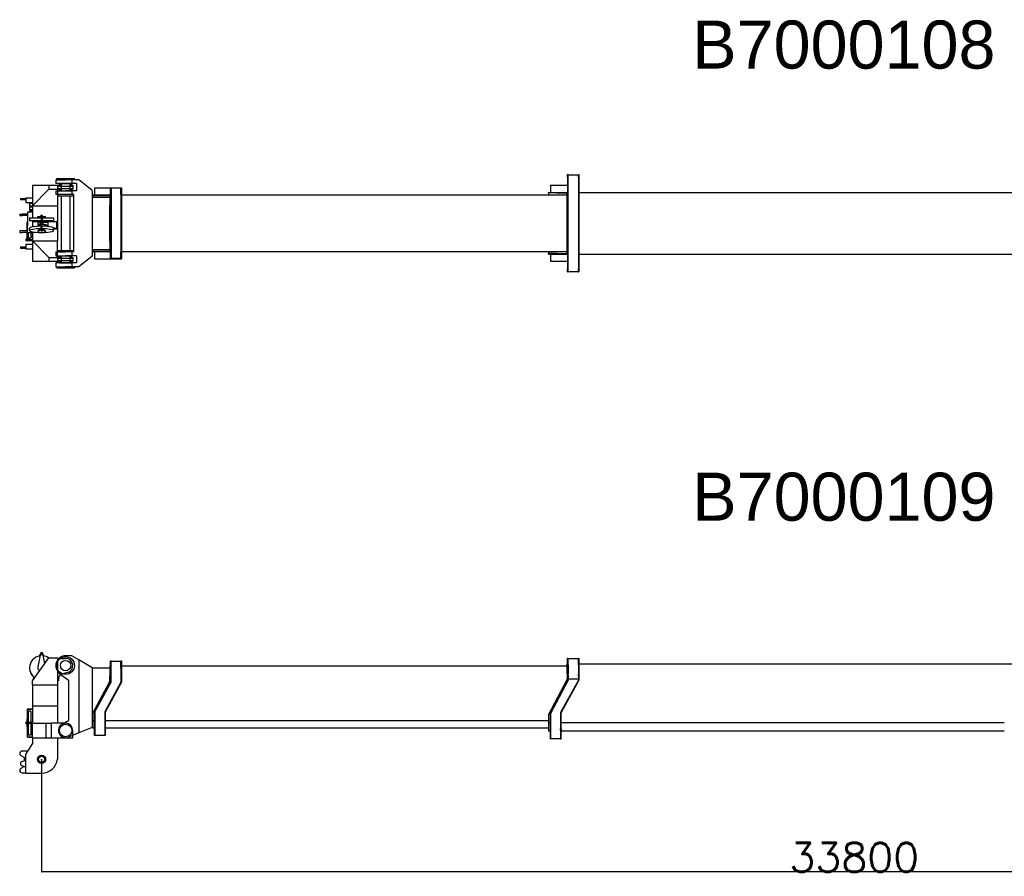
# Model space of a CAD drawing. Extents: x 1292 to 96515, y -55444 to 58338.
# Tile 74 of 80: x 52756 to 73231, y 18411 to 36231. Entities that reach past the tile are written whole.
import ezdxf

# ---------------------------------------------------------------- set-up
doc = ezdxf.new("R2010")
doc.units = 0
doc.header["$PDMODE"] = 35
doc.layers.get('0').update_dxf_attribs({"linetype": 'CONTINUOUS'})
doc.layers.get('DEFPOINTS').update_dxf_attribs({"linetype": 'CONTINUOUS'})
doc.styles.add('MX_DIMTXSTY_4', font='txt.shx', dxfattribs={"width": 1.05, "bigfont": 'extfont.shx'})
doc.styles.add('MX_NOTE_STANDARD', font='txt.shx', dxfattribs={"bigfont": 'extfont.shx'})
doc.dimstyles.new('MXDIMSTYLE', dxfattribs={"dimtxt": 2.8, "dimasz": 2.5, "dimexe": 1, "dimexo": 0.5, "dimgap": 0.5, "dimtad": 1, "dimdsep": 46, "dimtxsty": 'MX_NOTE_STANDARD', "dimblk1": 'OPEN30', "dimblk2": 'OPEN30', "dimsah": 1, "dimcen": 2.5, "dimadec": 0, "dimazin": 0, "dimtfac": 1, "dimtmove": 0, "dimatfit": 3, "dimldrblk": 'OPEN30', "dimfxl": 1, "dimtzin": 0, "dimarcsym": 0})

# ---------------------------------------------------------------- blocks, each defined once
blk = doc.blocks.new('_OPEN30')
at = {"color": 0, "linetype": 'ByBlock', "lineweight": -2}
for p, q in [((-1, 0.267949), (0, 0)), ((0, 0), (-1, -0.267949)), ((0, 0), (-1, 0))]:
    blk.add_line(p, q, dxfattribs=at)
blk = doc.blocks.new('*D13')
at = {"color": 0, "linetype": 'Continuous', "lineweight": -2}
for p, q in [((87010.997877, 22613.898905), (87010.997877, 18502.957499)), ((53210.997877, 20843.898905), (53210.997877, 18502.957499)), ((87008.227877, 18503.957499), (53213.767877, 18503.957499))]:
    blk.add_line(p, q, dxfattribs=at)
at = {"layer": 'DEFPOINTS', "color": 0, "linetype": 'Continuous', "lineweight": 0}
for p in [(87010.997877, 22614.398905), (53210.997877, 20844.398905), (53210.997877, 18503.957499)]:
    blk.add_point(p, dxfattribs=at)
at = {"color": 0, "linetype": 'Continuous', "lineweight": -2, "xscale": 2.77, "yscale": 2.77, "zscale": 2.77, "rotation": 180}
blk.add_blockref('_OPEN30', (53210.997877, 18503.957499), dxfattribs=at)
at = {"color": 0, "linetype": 'Continuous', "lineweight": -2, "xscale": 2.77, "yscale": 2.77, "zscale": 2.77}
blk.add_blockref('_OPEN30', (87010.997877, 18503.957499), dxfattribs=at)
at = {"color": 0, "linetype": 'Continuous', "insert": (70110.997877, 18804.457499), "char_height": 600, "attachment_point": 5, "line_spacing_factor": 0.792857, "style": 'MX_DIMTXSTY_4'}
blk.add_mtext('\\A1;33800', dxfattribs=at)

msp = doc.modelspace()

# ---------------------------------------------------------------- linework, layer by layer
at = {"color": 162, "linetype": 'Continuous'}
for p, q in [((64151, 32952.15), (64151, 33007.15)), ((64151, 33007.15), (64163, 33007.15)), ((64163, 30985.15), (64163, 33007.15)), ((64163, 33002.15), (64373, 33002.15)), ((64373, 33007.15), (64385, 33007.15)), ((64373, 32952.15), (64373, 33007.15)), ((64385, 33007.15), (64385, 32952.15)), ((53506, 32901.15), (53711, 32901.15)), ((53506, 32901.15), (53506, 32821.15)), ((53711, 32821.15), (53506, 32821.15)), ((53526, 32901.15), (53526, 32926.15)), ((53526, 32926.15), (53896, 32926.15)), ((53621, 32821.15), (53621, 32671.15)), ((53840.5, 32901.15), (53711, 32901.15)), ((53840.5, 32821.15), (53711, 32821.15)), ((53801, 32821.15), (53801, 32671.15)), ((53983.8, 32901.15), (53840.5, 32901.15)), ((53840.5, 32901.15), (53840.5, 32821.15)), ((53934.8, 32821.15), (53840.5, 32821.15)), ((53896, 32901.15), (53896, 32926.15)), ((53934.8, 32821.15), (53934.8, 32671.15)), ((54261, 32677.65), (53983.8, 32901.15)), ((63791, 32787.15), (64151, 32787.15)), ((63791, 32787.15), (63791, 32636.15)), ((64151, 32952.15), (64151, 31040.15)), ((64373, 32952.15), (64373, 31040.15)), ((64385, 32952.15), (64385, 31040.15)), ((53506, 32671.15), (53711, 32671.15)), ((53506, 32671.15), (53506, 32591.15)), ((53711, 32591.15), (53506, 32591.15)), ((53546, 32591.15), (53546, 32566.15)), ((53546, 32566.15), (53876, 32566.15)), ((53621, 32566.15), (53621, 31426.15)), ((53840.5, 32671.15), (53711, 32671.15)), ((53840.5, 32591.15), (53711, 32591.15)), ((53801, 32566.15), (53801, 31426.15)), ((53840.5, 32671.15), (53840.5, 32591.15)), ((53934.8, 32671.15), (53840.5, 32671.15)), ((53879, 32591.15), (53840.5, 32591.15)), ((53876, 32591.15), (53876, 32566.15)), ((53879, 31401.15), (53879, 32591.15)), ((54261, 32677.65), (54261, 31314.65)), ((54271, 32584.15), (54645, 32584.15)), ((54271, 32574.15), (54271, 32584.15)), ((54271, 32574.15), (54271, 32539.15)), ((54271, 32574.15), (54631, 32574.15)), ((54311, 32734.15), (54861, 32734.15)), ((54311, 32734.15), (54311, 32584.15)), ((54631, 32584.15), (54631, 32374.55)), ((54645, 32584.15), (54645, 32734.15)), ((54645, 32584.15), (54645, 31408.15)), ((54655, 32734.15), (54655, 31258.15)), ((54861, 32729.15), (54655, 32729.15)), ((54861, 32734.15), (54871, 32734.15)), ((54861, 32584.15), (54861, 32734.15)), ((54861, 32584.15), (54861, 31408.15)), ((54871, 32734.15), (54871, 32584.15)), ((54871, 32584.15), (64141, 32584.15)), ((54871, 32584.15), (54871, 31408.15)), ((63751, 32636.15), (64151, 32636.15)), ((63751, 32626.15), (63751, 32636.15)), ((63751, 32626.15), (63751, 32584.15)), ((63927.16, 32626.15), (63751, 32626.15)), ((63927.16, 32626.15), (64141, 32626.15)), ((64141, 32424.95), (64141, 32636.15)), ((64385, 32636.15), (73666, 32636.15)), ((54261, 32539.15), (54631, 32539.15)), ((54631, 31617.75), (54631, 32374.55)), ((64141, 31567.35), (64141, 32424.95)), ((54631, 31617.75), (54631, 31408.15)), ((64141, 31356.15), (64141, 31567.35)), ((53506, 31401.15), (53711, 31401.15)), ((53506, 31401.15), (53506, 31321.15)), ((53546, 31401.15), (53546, 31426.15)), ((53546, 31426.15), (53876, 31426.15)), ((53840.5, 31401.15), (53711, 31401.15)), ((53879, 31401.15), (53840.5, 31401.15)), ((53840.5, 31401.15), (53840.5, 31321.15)), ((53876, 31401.15), (53876, 31426.15)), ((54261, 31453.15), (54631, 31453.15)), ((54271, 31453.15), (54271, 31418.15)), ((54271, 31408.15), (54271, 31418.15)), ((54271, 31418.15), (54631, 31418.15)), ((54271, 31408.15), (54631, 31408.15)), ((54311, 31408.15), (54311, 31258.15)), ((54631, 31408.15), (54645, 31408.15)), ((54645, 31258.15), (54645, 31408.15)), ((54861, 31258.15), (54861, 31408.15)), ((54871, 31408.15), (64141, 31408.15)), ((54871, 31408.15), (54871, 31258.15)), ((63751, 31408.15), (63751, 31366.15)), ((63927.16, 31366.15), (63751, 31366.15)), ((63751, 31356.15), (63751, 31366.15)), ((63751, 31356.15), (64141, 31356.15)), ((63791, 31356.15), (63791, 31205.15)), ((63927.16, 31366.15), (64141, 31366.15)), ((64141, 31356.15), (64151, 31356.15)), ((64385, 31356.15), (73666, 31356.15)), ((53506, 31321.15), (53711, 31321.15)), ((53711, 31171.15), (53506, 31171.15)), ((53506, 31171.15), (53506, 31091.15)), ((53621, 31321.15), (53621, 31171.15)), ((53840.5, 31321.15), (53711, 31321.15)), ((53840.5, 31171.15), (53711, 31171.15)), ((53801, 31321.15), (53801, 31171.15)), ((53934.8, 31321.15), (53840.5, 31321.15)), ((53934.8, 31171.15), (53840.5, 31171.15)), ((53840.5, 31171.15), (53840.5, 31091.15)), ((53934.8, 31321.15), (53934.8, 31171.15)), ((54261, 31314.65), (53983.8, 31091.15)), ((54311, 31258.15), (54645, 31258.15)), ((54645, 31258.15), (54861, 31258.15)), ((54861, 31263.15), (54655, 31263.15)), ((54861, 31258.15), (54871, 31258.15)), ((63791, 31205.15), (64151, 31205.15)), ((53506, 31091.15), (53711, 31091.15)), ((53526, 31091.15), (53526, 31066.15)), ((53526, 31066.15), (53896, 31066.15)), ((53840.5, 31091.15), (53711, 31091.15)), ((53983.8, 31091.15), (53840.5, 31091.15)), ((53896, 31091.15), (53896, 31066.15)), ((64151, 30985.15), (64151, 31040.15)), ((64151, 30985.15), (64163, 30985.15)), ((64163, 30990.15), (64373, 30990.15)), ((64373, 30985.15), (64373, 31040.15)), ((64373, 30985.15), (64385, 30985.15)), ((64385, 31040.15), (64385, 30985.15)), ((53840.5, 22999.4), (53711, 22999.4)), ((53983.8, 22913.86), (53840.5, 22999.4)), ((64151, 22894.4), (64151, 22949.4)), ((64151, 22949.4), (64163, 22949.4)), ((64163, 22830.19), (64163, 22949.4)), ((64163, 22939.4), (64373, 22939.4)), ((64373, 22949.4), (64385, 22949.4)), ((64373, 22894.4), (64373, 22949.4)), ((64385, 22949.4), (64385, 22894.4)), ((54261, 22748.4), (53983.8, 22913.86)), ((53983.8, 22913.86), (53983.8, 21394.4)), ((54261, 22748.4), (54631, 22748.4)), ((54261, 22748.4), (54261, 21508.4)), ((54631, 22791.4), (54631, 22581.8)), ((54631, 22791.4), (54645, 22791.4)), ((54645, 22741.4), (54645, 22891.4)), ((54645, 22891.4), (54655, 22891.4)), ((54645, 22460.4), (54645, 22741.4)), ((54655, 22457.88), (54655, 22891.4)), ((54861, 22881.4), (54655, 22881.4)), ((54861, 22891.4), (54871, 22891.4)), ((54861, 22741.4), (54861, 22891.4)), ((54861, 22741.4), (54861, 22450.43)), ((54871, 22891.4), (54871, 22741.4)), ((54871, 22791.4), (64141, 22791.4)), ((54871, 22741.4), (54871, 22447.9)), ((64141, 22623.2), (64141, 22834.4)), ((64141, 22834.4), (64151, 22834.4)), ((64151, 22830.19), (64151, 22894.4)), ((64151, 22809.41), (64151, 22830.19)), ((64151, 22809.41), (64151, 22615.27)), ((64163, 22809.41), (64163, 22830.19)), ((64163, 22809.41), (64163, 22615.27)), ((64373, 22830.19), (64373, 22894.4)), ((64373, 22809.41), (64373, 22830.19)), ((64373, 22809.41), (64373, 22615.27)), ((64385, 22894.4), (64385, 22830.19)), ((64385, 22834.4), (73666, 22834.4)), ((64385, 22830.19), (64385, 22809.41)), ((64385, 22809.41), (64385, 22615.27)), ((53587.23, 22630.98), (53771, 22491.8)), ((54631, 22466.9), (54631, 22581.8)), ((64141, 22623.2), (64141, 22507.4)), ((64151, 22589.49), (64151, 22615.27)), ((64151, 22589.49), (64151, 22517.2)), ((64163, 22589.49), (64163, 22615.27)), ((64163, 22589.49), (64163, 22517.2)), ((64373, 22589.49), (64373, 22615.27)), ((64373, 22589.49), (64373, 22517.2)), ((64385, 22615.27), (64385, 22589.49)), ((64385, 22589.49), (64385, 22517.2)), ((53771, 22491.8), (53771, 21650)), ((54271, 21791.9), (54631, 22466.9)), ((54311, 21840.4), (54645, 22460.4)), ((54655, 22457.88), (54321, 21837.88)), ((54861, 22450.43), (54526, 21830.43)), ((54871, 22447.9), (54536, 21827.9)), ((63751, 21772.4), (64141, 22507.4)), ((63791, 21810.4), (64151, 22485.4)), ((63803, 21807.4), (64163, 22482.4)), ((64373, 22493.76), (64004, 21818.76)), ((64385, 22490.7), (64016, 21815.7)), ((64151, 22517.2), (64151, 22485.4)), ((64151, 22517.2), (64163, 22517.2)), ((64163, 22517.2), (64373, 22517.2)), ((64163, 22517.2), (64163, 22482.4)), ((64373, 22517.2), (64385, 22517.2)), ((64373, 22517.2), (64373, 22493.76)), ((64385, 22517.2), (64385, 22490.7)), ((54271, 21791.9), (54271, 21647.4)), ((54311, 21555.86), (54311, 21840.4)), ((54321, 21837.88), (54321, 21342.4)), ((54526, 21830.43), (54526, 21555.86)), ((54536, 21827.9), (54536, 21555.86)), ((63751, 21772.4), (63751, 21600.5)), ((63791, 21479.07), (63791, 21810.4)), ((63803, 21272.4), (63803, 21807.4)), ((64004, 21818.76), (64004, 21479.07)), ((64016, 21479.07), (64016, 21815.7)), ((53637.65, 21575.24), (53771, 21650)), ((54261, 21508.4), (53983.8, 21394.4)), ((54271, 21697.5), (54261, 21697.5)), ((54271, 21551.4), (54261, 21551.4)), ((54271, 21647.4), (54271, 21498.97)), ((54311, 21647.4), (54271, 21647.4)), ((54271, 21498.97), (54271, 21492.4)), ((54311, 21528.41), (54311, 21555.86)), ((54311, 21350.89), (54311, 21528.41)), ((54526, 21555.86), (54526, 21528.41)), ((54526, 21528.41), (54526, 21350.89)), ((63751, 21647.4), (54536, 21647.4)), ((54536, 21555.86), (54536, 21528.41)), ((54536, 21528.41), (54536, 21350.89)), ((63751, 21600.5), (63751, 21433.4)), ((63791, 21600.5), (63751, 21600.5)), ((73231, 21600.5), (64016, 21600.5)), ((53983.8, 21394.4), (53768.05, 21305.67)), ((54311, 21492.4), (54271, 21492.4)), ((54311, 21342.4), (54311, 21350.89)), ((54321, 21342.4), (54311, 21342.4)), ((54321, 21347.4), (54526, 21347.4)), ((54526, 21350.89), (54526, 21342.4)), ((54536, 21342.4), (54526, 21342.4)), ((63751, 21492.4), (54536, 21492.4)), ((54536, 21350.89), (54536, 21342.4)), ((63791, 21433.4), (63751, 21433.4)), ((63791, 21451.67), (63791, 21479.07)), ((63791, 21281.06), (63791, 21451.67)), ((64004, 21451.67), (64004, 21479.07)), ((64004, 21451.67), (64004, 21281.06)), ((64016, 21479.07), (64016, 21451.67)), ((64016, 21281.06), (64016, 21451.67)), ((73231, 21433.4), (64016, 21433.4)), ((63791, 21272.4), (63791, 21281.06)), ((63791, 21272.4), (63803, 21272.4)), ((63803, 21277.4), (64004, 21277.4)), ((64004, 21272.4), (64004, 21281.06)), ((64004, 21272.4), (64016, 21272.4)), ((64016, 21281.06), (64016, 21272.4))]:
    msp.add_line(p, q, dxfattribs=at)
at = {"color": 41, "linetype": 'Continuous'}
for p, q in [((53021, 32786.15), (53021, 32361.05)), ((53021, 32786.15), (53361, 32786.15)), ((53361, 32786.15), (53602.85, 32786.15)), ((53361, 32786.15), (53361, 32706.15)), ((53541, 32786.15), (53541, 32706.15)), ((53541, 32771.15), (53711, 32771.15)), ((53581, 32786.15), (53581, 32818.15)), ((53581, 32818.15), (53602.85, 32818.15)), ((53602.85, 32821.15), (53602.85, 32771.15)), ((53602.85, 32821.15), (53819.15, 32821.15)), ((53711, 32771.15), (53861, 32771.15)), ((53819.15, 32821.15), (53819.15, 32771.15)), ((53819.15, 32818.15), (53841, 32818.15)), ((53819.15, 32786.15), (53861, 32786.15)), ((53841, 32786.15), (53841, 32818.15)), ((53861, 32786.15), (53861, 32706.15)), ((53361, 32706.15), (53021, 32361.05)), ((53361, 32706.15), (53541, 32706.15)), ((53541, 32721.15), (53711, 32721.15)), ((53541, 32706.15), (53541, 32361.05)), ((53602.85, 32706.15), (53541, 32706.15)), ((53581, 32674.15), (53581, 32706.15)), ((53581, 32674.15), (53602.85, 32674.15)), ((53602.85, 32721.15), (53602.85, 32671.15)), ((53602.85, 32671.15), (53819.15, 32671.15)), ((53711, 32721.15), (53861, 32721.15)), ((53819.15, 32721.15), (53819.15, 32671.15)), ((53819.15, 32706.15), (53861, 32706.15)), ((53819.15, 32674.15), (53841, 32674.15)), ((53841, 32674.15), (53841, 32706.15)), ((52772, 32511.15), (52772, 32489.15)), ((52772, 32511.15), (52804.92, 32511.15)), ((52772, 32489.15), (52804.92, 32489.15)), ((52804.92, 32511.15), (52882, 32511.15)), ((52804.92, 32489.15), (52882, 32489.15)), ((52882, 32526.15), (53021, 32526.15)), ((52882, 32526.15), (52882, 32431.15)), ((52882, 32431.15), (53021, 32431.15)), ((52961, 32415.65), (52961, 32361.65)), ((52961, 32415.65), (53021, 32415.65)), ((52961, 32361.65), (53021, 32361.65)), ((53021, 32361.05), (53021, 32108.15)), ((53021, 32361.05), (53541, 32361.05)), ((53541, 32361.05), (53541, 31631.25)), ((52756, 32188.65), (52756, 32156.65)), ((52756, 32188.65), (52806, 32188.65)), ((52756, 32156.65), (52806, 32156.65)), ((52916.4, 32188.65), (52806, 32188.65)), ((52916.4, 32156.65), (52806, 32156.65)), ((53021, 32225.65), (52916.4, 32225.65)), ((52916.4, 32225.65), (52916.4, 31933.65)), ((52961, 32335.65), (52961, 32281.65)), ((52961, 32335.65), (53021, 32335.65)), ((52961, 32281.65), (53021, 32281.65)), ((52961, 32255.65), (52961, 32225.65)), ((52961, 32255.65), (53021, 32255.65)), ((53194, 32135.45), (53194, 32155.45)), ((53228, 32155.45), (53194, 32155.45)), ((53228, 32135.45), (53228, 32155.45)), ((52916.4, 32013.65), (52904.4, 32013.65)), ((52904.4, 32013.65), (52904.4, 31918.37)), ((52961, 32108.15), (52961, 32054.15)), ((52961, 32108.15), (53091.14, 32108.15)), ((52961, 32054.15), (53091.14, 32054.15)), ((53021, 32054.15), (53021, 31921.04)), ((53031, 31922.76), (53031, 32031.15)), ((53031, 32031.15), (53186.9, 32031.15)), ((53091.14, 32108.15), (53201, 32108.15)), ((53091.14, 32054.15), (53201, 32054.15)), ((53126.15, 31932.4), (53186.9, 31967.26)), ((53131, 32123.45), (53131, 32135.45)), ((53132.47, 32135.45), (53131, 32135.45)), ((53132.47, 32123.45), (53131, 32123.45)), ((53132.33, 32015.15), (53186.9, 32015.15)), ((53132.33, 32015.15), (53132.33, 31952.15)), ((53132.33, 31952.15), (53186.9, 31983.46)), ((53132.47, 32135.45), (53186.46, 32135.45)), ((53132.47, 32123.45), (53186.46, 32123.45)), ((53146, 32123.45), (53146, 32108.15)), ((53146, 32054.15), (53146, 32031.15)), ((53235.54, 32135.45), (53186.46, 32135.45)), ((53235.54, 32123.45), (53186.46, 32123.45)), ((53186.9, 32031.15), (53233.15, 32031.15)), ((53186.9, 32015.15), (53233.15, 32015.15)), ((53201, 32123.45), (53201, 32031.15)), ((53201, 31876.77), (53201, 31964.35)), ((53221, 32123.45), (53221, 32031.15)), ((53221, 32108.15), (53461, 32108.15)), ((53221, 32054.15), (53461, 32054.15)), ((53221, 31876.77), (53221, 31964.35)), ((53233.15, 32031.15), (53531, 32031.15)), ((53339.09, 32015.15), (53233.15, 32015.15)), ((53339.09, 31952.15), (53233.15, 31984.24)), ((53374.63, 31925.19), (53233.15, 31968.04)), ((53235.54, 32135.45), (53289.53, 32135.45)), ((53235.54, 32123.45), (53289.53, 32123.45)), ((53276, 32123.45), (53276, 32108.15)), ((53276, 32054.15), (53276, 32031.15)), ((53291, 32135.45), (53289.53, 32135.45)), ((53291, 32123.45), (53289.53, 32123.45)), ((53291, 32123.45), (53291, 32135.45)), ((53339.09, 32015.15), (53339.09, 31952.15)), ((53461, 32108.15), (53461, 32054.15)), ((53531, 31877.82), (53531, 32031.15)), ((52756, 31835.65), (52756, 31803.65)), ((52806, 31835.65), (52756, 31835.65)), ((52756, 31803.65), (52806, 31803.65)), ((52904.4, 31835.65), (52806, 31835.65)), ((52904.4, 31803.65), (52806, 31803.65)), ((52904.4, 31918.37), (52904.4, 31640.88)), ((52916.4, 31803.65), (52916.4, 31933.65)), ((52916.4, 31803.65), (53021, 31803.65)), ((52916.4, 31728.62), (52916.4, 31803.65)), ((52918.7, 31802.96), (53021, 31802.96)), ((52918.7, 31716.15), (52918.7, 31802.96)), ((52934, 31802.96), (52934, 31683.65)), ((52961, 31842.28), (52961, 31895.62)), ((52988, 31802.96), (52988, 31683.65)), ((52988, 31790.65), (53021, 31790.65)), ((52988, 31736.65), (53021, 31736.65)), ((53021, 31816.86), (53021, 31631.25)), ((53131, 31828.13), (53131, 31816.28)), ((53186.46, 31873.93), (53132.47, 31830.52)), ((53186.46, 31862.08), (53132.47, 31818.67)), ((53146, 31841.4), (53146, 31842.28)), ((53194, 31861.33), (53194, 31841.58)), ((53228, 31861.33), (53228, 31841.58)), ((53289.53, 31830.52), (53235.54, 31873.93)), ((53289.53, 31818.67), (53235.54, 31862.08)), ((53276, 31841.4), (53276, 31842.28)), ((53291, 31828.13), (53291, 31816.28)), ((53531, 31877.82), (53459.84, 31899.38)), ((53461, 31842.28), (53461, 31895.62)), ((53461, 31877.82), (53531, 31877.82)), ((52882, 31561.15), (53021, 31561.15)), ((52882, 31561.15), (52882, 31466.15)), ((52904.4, 31662.65), (52886.3, 31662.65)), ((52886.3, 31662.65), (52886.3, 31628.65)), ((52904.4, 31628.65), (52886.3, 31628.65)), ((52904.4, 31640.88), (52904.4, 31620.65)), ((52916.4, 31620.65), (52904.4, 31620.65)), ((52916.4, 31728.62), (52916.4, 31640.88)), ((52916.4, 31716.15), (52918.7, 31716.15)), ((52916.4, 31655.65), (53021, 31655.65)), ((52916.4, 31640.88), (52916.4, 31620.65)), ((52916.4, 31635.65), (53021, 31635.65)), ((52988, 31683.65), (52934, 31683.65)), ((52961, 31683.65), (52961, 31656.65)), ((52961, 31656.65), (53021, 31656.65)), ((52988, 31710.65), (53021, 31710.65)), ((53021, 31631.25), (53541, 31631.25)), ((53021, 31631.25), (53021, 31206.15)), ((53021, 31631.25), (53361, 31286.15)), ((53541, 31286.15), (53541, 31631.25)), ((52772, 31503.15), (52772, 31481.15)), ((52772, 31503.15), (52804.92, 31503.15)), ((52772, 31481.15), (52804.92, 31481.15)), ((52804.92, 31503.15), (52882, 31503.15)), ((52804.92, 31481.15), (52882, 31481.15)), ((52882, 31466.15), (53021, 31466.15)), ((53021, 31206.15), (53361, 31206.15)), ((53361, 31286.15), (53361, 31206.15)), ((53361, 31286.15), (53541, 31286.15)), ((53361, 31206.15), (53602.85, 31206.15)), ((53541, 31286.15), (53541, 31206.15)), ((53602.85, 31286.15), (53541, 31286.15)), ((53541, 31271.15), (53711, 31271.15)), ((53541, 31221.15), (53711, 31221.15)), ((53581, 31286.15), (53581, 31318.15)), ((53581, 31318.15), (53602.85, 31318.15)), ((53581, 31174.15), (53581, 31206.15)), ((53581, 31174.15), (53602.85, 31174.15)), ((53602.85, 31321.15), (53602.85, 31271.15)), ((53602.85, 31321.15), (53819.15, 31321.15)), ((53602.85, 31221.15), (53602.85, 31171.15)), ((53602.85, 31171.15), (53819.15, 31171.15)), ((53711, 31271.15), (53861, 31271.15)), ((53711, 31221.15), (53861, 31221.15)), ((53819.15, 31321.15), (53819.15, 31271.15)), ((53819.15, 31318.15), (53841, 31318.15)), ((53819.15, 31286.15), (53861, 31286.15)), ((53819.15, 31221.15), (53819.15, 31171.15)), ((53819.15, 31206.15), (53861, 31206.15)), ((53819.15, 31174.15), (53841, 31174.15)), ((53841, 31286.15), (53841, 31318.15)), ((53841, 31174.15), (53841, 31206.15)), ((53861, 31286.15), (53861, 31206.15)), ((53021, 22477.6), (53361, 22954.4)), ((53186.46, 23044.91), (53132.47, 22770.83)), ((53174.08, 22995.84), (53183.53, 23030.05)), ((53194, 23040.2), (53194, 23043.32)), ((53228, 23040.2), (53228, 23043.32)), ((53276.66, 22836.13), (53235.54, 23044.91)), ((53261.22, 22993.51), (53236.26, 23041.24)), ((53361, 22954.4), (53541, 22954.4)), ((53541, 22954.4), (53541, 22392.4)), ((53541, 22944.4), (53711, 22944.4)), ((52961, 22751.61), (52961, 22743.17)), ((53131, 22753.86), (53131, 22755.74)), ((53037.32, 22500.48), (53051.77, 22552.82)), ((53753, 22650.4), (53633, 22615.4)), ((53021, 22392.4), (53021, 22477.6)), ((53021, 22392.4), (53541, 22392.4)), ((53021, 22392.4), (53021, 21957.4)), ((53561, 22474.4), (53541, 22474.4)), ((53541, 22392.4), (53541, 21957.4)), ((53561, 22519.4), (53561, 22474.4)), ((53021, 21957.4), (53021, 21594.4)), ((53021, 21957.4), (53541, 21957.4)), ((53541, 21957.4), (53541, 21594.4)), ((52916.4, 21891.4), (53021, 21891.4)), ((52916.4, 21641.01), (52916.4, 21891.4)), ((52918.7, 21889.1), (53021, 21889.1)), ((52918.7, 21609.4), (52918.7, 21889.1)), ((52988, 21849.4), (52934, 21849.4)), ((52934, 21849.4), (52934, 21609.4)), ((52988, 21849.4), (52988, 21609.4)), ((52904.4, 21616.4), (52886.3, 21616.4)), ((52886.3, 21616.4), (52886.3, 21599.4)), ((52886.3, 21599.4), (52886.3, 21582.4)), ((52904.4, 21582.4), (52886.3, 21582.4)), ((52916.4, 21679.4), (52904.4, 21679.4)), ((52904.4, 21679.4), (52904.4, 21677.93)), ((52904.4, 21677.93), (52904.4, 21623.94)), ((52904.4, 21623.94), (52904.4, 21574.86)), ((52904.4, 21574.86), (52904.4, 21520.87)), ((52904.4, 21520.87), (52904.4, 21519.4)), ((52916.4, 21519.4), (52904.4, 21519.4)), ((52916.4, 21641.01), (52916.4, 21623.94)), ((52916.4, 21623.94), (52916.4, 21574.86)), ((53021, 21609.4), (52916.4, 21609.4)), ((53021, 21589.4), (52916.4, 21589.4)), ((52916.4, 21574.86), (52916.4, 21557.79)), ((52916.4, 21307.4), (52916.4, 21557.79)), ((52918.7, 21309.7), (52918.7, 21589.4)), ((52934, 21589.4), (52934, 21349.4)), ((52988, 21589.4), (52988, 21349.4)), ((53021, 21594.4), (53306.6, 21594.4)), ((53021, 21294.4), (53021, 21594.4)), ((53306.6, 21294.4), (53306.6, 21594.4)), ((53306.6, 21594.4), (53411, 21594.4)), ((53711, 21594.4), (53411, 21594.4)), ((53411, 21594.4), (53411, 21294.4)), ((52916.4, 21307.4), (53021, 21307.4)), ((52918.7, 21309.7), (53021, 21309.7)), ((52988, 21349.4), (52934, 21349.4)), ((53021, 21294.4), (53306.6, 21294.4)), ((53021, 21294.4), (53021, 21166.7)), ((53306.6, 21294.4), (53411, 21294.4)), ((53411, 21294.4), (53861, 21294.4)), ((53541, 21294.4), (53541, 20844.4)), ((53861, 21294.4), (53861, 21444.4)), ((52882, 20947), (53021, 21166.7)), ((52856, 20884.4), (52784.09, 20919.46)), ((52924.64, 21014.4), (52806, 21014.4)), ((52882, 20555.4), (52882, 20947)), ((52784.09, 20659.34), (52850.65, 20691.79)), ((52804.92, 20802.39), (52882, 20830.4)), ((52882, 20680.4), (52804.92, 20708.41)), ((52856, 20820.95), (52856, 20884.4)), ((52806, 20564.4), (52882, 20564.4)), ((52882, 20555.4), (53211, 20555.4))]:
    msp.add_line(p, q, dxfattribs=at)
at = {"color": 162, "linetype": 'Continuous'}
for centre, radius in [((53711, 22794.4), 185), ((53711, 21444.4), 130)]:
    msp.add_circle(centre, radius, dxfattribs=at)
at = {"color": 41, "linetype": 'Continuous'}
for centre, radius in [((53711, 22794.4), 108.15), ((53711, 21444.4), 130), ((53211, 20844.4), 85), ((53211, 20844.4), 63.5)]:
    msp.add_circle(centre, radius, dxfattribs=at)
at = {"color": 162, "linetype": 'Continuous'}
for centre, radius, start, end in [((53711, 22794.4), 205, 90, 232.861111), ((53711, 21444.4), 150, 119.275455, 292.355088)]:
    msp.add_arc(centre, radius, start, end, dxfattribs=at)
at = {"color": 41, "linetype": 'Continuous'}
for centre, radius, start, end in [((53711, 22794.4), 150, 286.260205, 90), ((53211, 22744.4), 250, 203.435372, 230.359999), ((53661, 22519.4), 100, 106.260205, 180), ((53711, 21444.4), 150, 0, 90), ((52806, 20964.4), 50, 90, 244.010766), ((52822, 20755.4), 50, 109.96908, 250.03092), ((53211, 20888.31), 332.91, 270, 352.421), ((52806, 20614.4), 50, 115.989234, 270)]:
    msp.add_arc(centre, radius, start, end, dxfattribs=at)
for centre, major_axis, ratio, start_param, end_param in [((53211, 31982.4), (25, 0), 0.158384, 0.48181389, 2.8722024), ((53211, 31966.2), (25, 0), 0.158384, 0.48181389, 2.8722024), ((53211, 31964.35), (-10, 0), 0.156434, 3.14159265, 6.28318531), ((53211, 31895.62), (250, 0), 0.156434, 1.61080718, 3.14163156), ((53211, 31842.28), (250, 0), 0.156434, 1.61080718, 3.14163156), ((53211, 31842.28), (250, 0), 0.156434, 3.14163156, 4.21238898), ((53211, 31842.28), (250, 0), 0.156434, 4.21238898, 6.28318531), ((53211, 31828.13), (-80, 0), 0.156434, 6.0910328, 6.28318531), ((53211, 31816.28), (-80, 0), 0.156434, 6.0910328, 6.28318531), ((53211, 31816.28), (-80, 0), 0.156434, 0, 3.14157586), ((53211, 31842.28), (65, 0), 0.156434, 2.68390194, 3.14163156), ((53211, 31873.18), (-25, 0), 0.156434, 3.33374516, 6.0910328), ((53211, 31861.33), (-25, 0), 0.156434, 3.33374516, 6.0910328), ((53211, 31861.33), (-17, 0), 0.156434, 3.14159265, 6.28318531), ((53211, 31841.58), (-17, 0), 0.156434, 3.14159265, 6.28318531), ((53211, 31841.58), (-17, 0), 0.156434, 0, 3.14159265), ((53211, 31895.62), (250, 0), 0.156434, 0, 1.53078565), ((53211, 31842.28), (250, 0), 0.156434, 0, 1.53078565), ((53211, 31842.28), (65, 0), 0.156434, 0, 0.45768973), ((53211, 31828.13), (-80, 0), 0.156434, 3.14157586, 3.33374516), ((53211, 31816.28), (-80, 0), 0.156434, 3.14157586, 3.33374516), ((53211, 22751.62), (-250, 0), 0.987688, 4.84933042, 6.28318531), ((53211, 23040.2), (25, 0), 0.987688, 0.1921525, 2.94944015), ((53211, 23043.32), (17, 0), 0.987688, 0, 3.14159265), ((53211, 23043.32), (17, 0), 0.987688, 3.14159265, 6.28318531), ((53211, 23040.2), (17, 0), 0.987688, 3.14159265, 6.28318531), ((53211, 22751.62), (-250, 0), 0.987688, 4.08110512, 4.57544685), ((53211, 22751.62), (-250, 0), 0.987688, 0, 0.9748538), ((53211, 22743.18), (-250, 0), 0.987688, 0, 0.95515427), ((53211, 22755.74), (80, 0), 0.987688, 2.94944015, 3.14160945), ((53211, 22755.74), (80, 0), 0.987688, 3.14160945, 4.18410775), ((53211, 22753.86), (80, 0), 0.987688, 3.14160945, 4.17038688)]:
    msp.add_ellipse(centre, major_axis=major_axis, ratio=ratio, start_param=start_param, end_param=end_param, dxfattribs=at)
at = {"color": 20, "linetype": 'Continuous'}
for p in [(53211, 31996.15), (53711, 31996.15), (53211, 22753.86), (53711, 22794.4), (53711, 21444.4), (53211, 20844.4)]:
    msp.add_point(p, dxfattribs=at)

# ---------------------------------------------------------------- texts
at = {"color": 7, "linetype": 'Continuous', "char_height": 1000, "attachment_point": 1}
for s, insert in [('\\W1.034014;\\A1;B7000108', (66741.88, 36213.49)), ('\\W1.034014;\\A1;B7000109', (66741.88, 26807.93))]:
    msp.add_mtext(s, dxfattribs=dict(at, insert=insert))

# ---------------------------------------------------------------- dimensions: what is measured, and where the dimension line sits
at = {"color": 7, "linetype": 'Continuous'}
dim = msp.add_linear_dim(base=(53211, 18503.96), p1=(87011, 22614.4), p2=(53211, 20844.4), text='\\A1;<>', dimstyle='MXDIMSTYLE', override={"dimtxt": 600, "dimasz": 2.77, "dimdec": 1, "dimtxsty": 'MX_DIMTXSTY_4', "dimtzin": 8}, dxfattribs=at)
dim.commit()
dim.dimension.update_dxf_attribs({"geometry": '*D13', "text_midpoint": (70111, 18503.96), "dimtype": 160})

doc.saveas('drawing.dxf')
